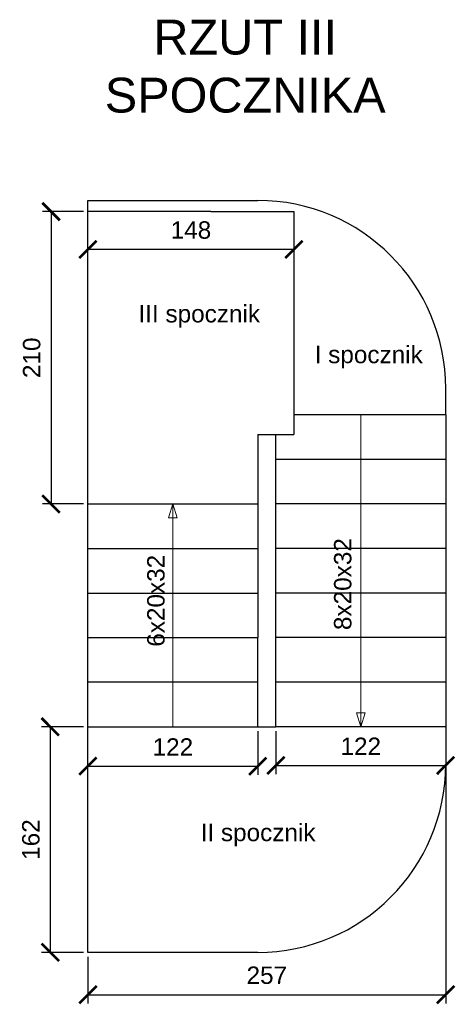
# Model space of a CAD drawing. Header units: metres. Extents: x 158874 to 185002, y -166493 to -154354.
# Tile 15 of 95: x 173380 to 173693, y -155371 to -154664. Entities that reach past the tile are written whole.
import ezdxf

# ---------------------------------------------------------------- set-up
doc = ezdxf.new("R2010")
doc.units = ezdxf.units.M
for name, color, linetype, lineweight in [('cienka25', 5, 'Continuous', 25), ('Wymiarowanie', 1, 'Continuous', 9), ('wymiarowanie9', 1, 'Continuous', 9)]:
    doc.layers.add(name, color=color, linetype=linetype, lineweight=lineweight)
doc.styles.add('Opisowy', font='arial.ttf')
doc.dimstyles.new('Kopia Opisowy', dxfattribs={"dimscale": 0, "dimtxt": 2.5, "dimasz": 2.5, "dimexe": 1.25, "dimexo": 0.625, "dimgap": 1.5, "dimtad": 1, "dimdec": 0, "dimtxsty": 'Opisowy', "dimblk": 'ARCHTICK', "dimcen": 2.5, "dimadec": 0, "dimazin": 0, "dimtfac": 1, "dimtdec": 0, "dimtmove": 0, "dimatfit": 3, "dimldrblk": 'NONE', "dimfxl": 1, "dimarcsym": 0})

# ---------------------------------------------------------------- blocks, each defined once
blk = doc.blocks.new('_ArchTick')
at = {"color": 0, "linetype": 'ByBlock', "const_width": 0.15}
blk.add_lwpolyline([(-0.5, -0.5), (0.5, 0.5)], dxfattribs=at)
blk = doc.blocks.new('*D340')
at = {"layer": 'Defpoints', "color": 0, "ltscale": 0.2, "transparency": 16777216}
for p in [(173576.93, -154817.64), (173428.93, -154829.1), (173428.93, -154833.12)]:
    blk.add_point(p, dxfattribs=at)
at = {"layer": 'wymiarowanie9', "color": 0, "lineweight": -2, "ltscale": 0.2, "transparency": 16777216}
for p, q in [((173576.93, -154820.76), (173576.93, -154835.35)), ((173428.93, -154829.99), (173428.93, -154822.85)), ((173576.93, -154829.1), (173428.93, -154829.1))]:
    blk.add_line(p, q, dxfattribs=at)
at = {"layer": 'wymiarowanie9', "color": 0, "lineweight": -2, "ltscale": 0.2, "transparency": 16777216, "xscale": 12.5, "yscale": 12.5, "zscale": 12.5, "rotation": 180}
blk.add_blockref('_ArchTick', (173428.93, -154829.1), dxfattribs=at)
at = {"layer": 'wymiarowanie9', "color": 0, "lineweight": -2, "ltscale": 0.2, "transparency": 16777216, "xscale": 12.5, "yscale": 12.5, "zscale": 12.5}
blk.add_blockref('_ArchTick', (173576.93, -154829.1), dxfattribs=at)
at = {"layer": 'wymiarowanie9', "color": 0, "ltscale": 0.2, "transparency": 16777216, "insert": (173502.93, -154815.22), "char_height": 12.5, "attachment_point": 5, "style": 'Opisowy'}
blk.add_mtext('148', dxfattribs=at)
blk = doc.blocks.new('_None')
blk = doc.blocks.new('*D341')
at = {"layer": 'Defpoints', "color": 0, "ltscale": 0.2, "transparency": 16777216}
for p in [(173428.93, -154801.89), (173402.43, -155011.89), (173428.93, -155011.89)]:
    blk.add_point(p, dxfattribs=at)
at = {"layer": 'wymiarowanie9', "color": 0, "lineweight": -2, "ltscale": 0.2, "transparency": 16777216}
for p, q in [((173425.81, -154801.89), (173396.18, -154801.89)), ((173402.43, -154801.89), (173402.43, -155011.89)), ((173425.81, -155011.89), (173396.18, -155011.89))]:
    blk.add_line(p, q, dxfattribs=at)
at = {"layer": 'wymiarowanie9', "color": 0, "lineweight": -2, "ltscale": 0.2, "transparency": 16777216, "xscale": 12.5, "yscale": 12.5, "zscale": 12.5}
for p, rotation in [((173402.43, -154801.89), 90), ((173402.43, -155011.89), 270)]:
    blk.add_blockref('_ArchTick', p, dxfattribs=dict(at, rotation=rotation))
at = {"layer": 'wymiarowanie9', "color": 0, "ltscale": 0.2, "transparency": 16777216, "insert": (173388.55, -154906.89), "char_height": 12.5, "attachment_point": 5, "rotation": 90, "style": 'Opisowy'}
blk.add_mtext('210', dxfattribs=at)
blk = doc.blocks.new('*D342')
at = {"layer": 'Defpoints', "color": 0, "ltscale": 0.2, "transparency": 16777216}
for p in [(173428.93, -155171.89), (173401.85, -155333.89), (173428.93, -155333.89)]:
    blk.add_point(p, dxfattribs=at)
at = {"layer": 'wymiarowanie9', "color": 0, "lineweight": -2, "ltscale": 0.2, "transparency": 16777216}
for p, q in [((173425.81, -155171.89), (173395.6, -155171.89)), ((173401.85, -155171.89), (173401.85, -155333.89)), ((173425.81, -155333.89), (173395.6, -155333.89))]:
    blk.add_line(p, q, dxfattribs=at)
at = {"layer": 'wymiarowanie9', "color": 0, "lineweight": -2, "ltscale": 0.2, "transparency": 16777216, "xscale": 12.5, "yscale": 12.5, "zscale": 12.5}
for p, rotation in [((173401.85, -155171.89), 90), ((173401.85, -155333.89), 270)]:
    blk.add_blockref('_ArchTick', p, dxfattribs=dict(at, rotation=rotation))
at = {"layer": 'wymiarowanie9', "color": 0, "ltscale": 0.2, "transparency": 16777216, "insert": (173387.97, -155252.89), "char_height": 12.5, "attachment_point": 5, "rotation": 90, "style": 'Opisowy'}
blk.add_mtext('162', dxfattribs=at)
blk = doc.blocks.new('*D343')
at = {"layer": 'Defpoints', "color": 0, "ltscale": 0.2, "transparency": 16777216}
for p in [(173685.93, -155171.89), (173428.93, -155333.89), (173685.93, -155364.29)]:
    blk.add_point(p, dxfattribs=at)
at = {"layer": 'wymiarowanie9', "color": 0, "lineweight": -2, "ltscale": 0.2, "transparency": 16777216}
for p, q in [((173685.93, -155175.01), (173685.93, -155370.54)), ((173428.93, -155337.01), (173428.93, -155370.54)), ((173428.93, -155364.29), (173685.93, -155364.29))]:
    blk.add_line(p, q, dxfattribs=at)
at = {"layer": 'wymiarowanie9', "color": 0, "lineweight": -2, "ltscale": 0.2, "transparency": 16777216, "xscale": 12.5, "yscale": 12.5, "zscale": 12.5, "rotation": 180}
blk.add_blockref('_ArchTick', (173428.93, -155364.29), dxfattribs=at)
at = {"layer": 'wymiarowanie9', "color": 0, "lineweight": -2, "ltscale": 0.2, "transparency": 16777216, "xscale": 12.5, "yscale": 12.5, "zscale": 12.5}
blk.add_blockref('_ArchTick', (173685.93, -155364.29), dxfattribs=at)
at = {"layer": 'wymiarowanie9', "color": 0, "ltscale": 0.2, "transparency": 16777216, "insert": (173557.43, -155350.4), "char_height": 12.5, "attachment_point": 5, "style": 'Opisowy'}
blk.add_mtext('257', dxfattribs=at)
blk = doc.blocks.new('*D344')
at = {"layer": 'Defpoints', "color": 0, "ltscale": 0.2, "transparency": 16777216}
for p in [(173550.93, -155171.89), (173428.93, -155203.05), (173550.93, -155200.19)]:
    blk.add_point(p, dxfattribs=at)
at = {"layer": 'wymiarowanie9', "color": 0, "lineweight": -2, "ltscale": 0.2, "transparency": 16777216}
for p, q in [((173550.93, -155175.01), (173550.93, -155206.44)), ((173428.93, -155199.92), (173428.93, -155193.94)), ((173428.93, -155200.19), (173550.93, -155200.19))]:
    blk.add_line(p, q, dxfattribs=at)
at = {"layer": 'wymiarowanie9', "color": 0, "lineweight": -2, "ltscale": 0.2, "transparency": 16777216, "xscale": 12.5, "yscale": 12.5, "zscale": 12.5, "rotation": 180}
blk.add_blockref('_ArchTick', (173428.93, -155200.19), dxfattribs=at)
at = {"layer": 'wymiarowanie9', "color": 0, "lineweight": -2, "ltscale": 0.2, "transparency": 16777216, "xscale": 12.5, "yscale": 12.5, "zscale": 12.5}
blk.add_blockref('_ArchTick', (173550.93, -155200.19), dxfattribs=at)
at = {"layer": 'wymiarowanie9', "color": 0, "ltscale": 0.2, "transparency": 16777216, "insert": (173489.93, -155186.41), "char_height": 12.5, "attachment_point": 5, "style": 'Opisowy'}
blk.add_mtext('122', dxfattribs=at)
blk = doc.blocks.new('*D345')
at = {"layer": 'Defpoints', "color": 0, "ltscale": 0.2, "transparency": 16777216}
for p in [(173563.93, -155171.89), (173685.93, -155171.89), (173685.93, -155199.67)]:
    blk.add_point(p, dxfattribs=at)
at = {"layer": 'wymiarowanie9', "color": 0, "lineweight": -2, "ltscale": 0.2, "transparency": 16777216}
for p, q in [((173563.93, -155175.01), (173563.93, -155205.92)), ((173685.93, -155175.01), (173685.93, -155205.92)), ((173563.93, -155199.67), (173685.93, -155199.67))]:
    blk.add_line(p, q, dxfattribs=at)
at = {"layer": 'wymiarowanie9', "color": 0, "lineweight": -2, "ltscale": 0.2, "transparency": 16777216, "xscale": 12.5, "yscale": 12.5, "zscale": 12.5, "rotation": 180}
blk.add_blockref('_ArchTick', (173563.93, -155199.67), dxfattribs=at)
at = {"layer": 'wymiarowanie9', "color": 0, "lineweight": -2, "ltscale": 0.2, "transparency": 16777216, "xscale": 12.5, "yscale": 12.5, "zscale": 12.5}
blk.add_blockref('_ArchTick', (173685.93, -155199.67), dxfattribs=at)
at = {"layer": 'wymiarowanie9', "color": 0, "ltscale": 0.2, "transparency": 16777216, "insert": (173624.93, -155185.89), "char_height": 12.5, "attachment_point": 5, "style": 'Opisowy'}
blk.add_mtext('122', dxfattribs=at)

msp = doc.modelspace()

# ---------------------------------------------------------------- linework, layer by layer
at = {"layer": 'cienka25', "color": 0, "ltscale": 0.2}
for p, q in [((173428.93, -154793.89), (173550.93, -154793.89)), ((173428.93, -154801.89), (173428.93, -154793.89)), ((173428.93, -154947.89), (173428.93, -154801.89)), ((173517.1, -154801.89), (173428.93, -154801.89)), ((173517.1, -154801.89), (173576.93, -154801.89)), ((173576.93, -154801.89), (173576.93, -154961.89)), ((173685.93, -154947.89), (173685.93, -154928.36)), ((173428.93, -154979.89), (173428.93, -154947.89)), ((173685.93, -154947.89), (173576.93, -154947.89)), ((173685.93, -154947.89), (173685.93, -154979.89)), ((173550.93, -154961.89), (173550.93, -154979.89)), ((173550.93, -154961.89), (173576.93, -154961.89)), ((173563.93, -154979.89), (173563.93, -154961.89)), ((173428.93, -155011.89), (173428.93, -154979.89)), ((173550.93, -154979.89), (173550.93, -155011.89)), ((173563.93, -155011.89), (173563.93, -154979.89)), ((173685.93, -154979.89), (173563.93, -154979.89)), ((173685.93, -154979.89), (173685.93, -155011.89)), ((173428.93, -155043.89), (173428.93, -155011.89)), ((173428.93, -155011.89), (173550.93, -155011.89)), ((173550.93, -155011.89), (173550.93, -155043.89)), ((173685.93, -155011.89), (173563.93, -155011.89)), ((173563.93, -155043.89), (173563.93, -155011.89)), ((173685.93, -155011.89), (173685.93, -155043.89)), ((173428.93, -155075.89), (173428.93, -155043.89)), ((173428.93, -155043.89), (173550.93, -155043.89)), ((173550.93, -155043.89), (173550.93, -155075.89)), ((173685.93, -155043.89), (173563.93, -155043.89)), ((173563.93, -155075.89), (173563.93, -155043.89)), ((173685.93, -155043.89), (173685.93, -155075.89)), ((173428.93, -155107.89), (173428.93, -155075.89)), ((173428.93, -155075.89), (173550.93, -155075.89)), ((173550.93, -155075.89), (173550.93, -155107.89)), ((173685.93, -155075.89), (173563.93, -155075.89)), ((173563.93, -155107.89), (173563.93, -155075.89)), ((173685.93, -155075.89), (173685.93, -155107.89)), ((173428.93, -155107.89), (173550.93, -155107.89)), ((173428.93, -155139.89), (173428.93, -155107.89)), ((173550.93, -155139.89), (173550.93, -155107.89)), ((173685.93, -155107.89), (173563.93, -155107.89)), ((173563.93, -155139.89), (173563.93, -155107.89)), ((173685.93, -155107.89), (173685.93, -155139.89)), ((173550.93, -155139.89), (173428.93, -155139.89)), ((173428.93, -155171.89), (173428.93, -155139.89)), ((173550.93, -155171.89), (173550.93, -155139.89)), ((173685.93, -155139.89), (173563.93, -155139.89)), ((173563.93, -155171.89), (173563.93, -155139.89)), ((173685.93, -155139.89), (173685.93, -155171.89)), ((173428.93, -155333.89), (173428.93, -155171.89)), ((173428.93, -155171.89), (173563.93, -155171.89)), ((173685.93, -155171.89), (173563.93, -155171.89)), ((173685.93, -155171.89), (173685.93, -155198.89)), ((173550.93, -155333.89), (173428.93, -155333.89))]:
    msp.add_line(p, q, dxfattribs=at)
for centre, start, end in [((173550.93, -154928.89), 0, 90), ((173550.93, -155198.89), 270, 0)]:
    msp.add_arc(centre, 135, start, end, dxfattribs=at)
at = {"layer": 'wymiarowanie9', "color": 251, "ltscale": 0.2, "true_color": 0x636466}
for p, q in [((173624.93, -154947.89), (173624.93, -155171.89)), ((173489.93, -155011.89), (173486.78, -155021.81)), ((173489.93, -155011.89), (173489.93, -155171.89)), ((173489.93, -155011.89), (173493.09, -155021.81)), ((173486.78, -155021.81), (173489.93, -155021.81)), ((173493.09, -155021.81), (173489.93, -155021.81)), ((173624.93, -155171.89), (173621.78, -155161.97)), ((173621.78, -155161.97), (173624.93, -155161.97)), ((173624.93, -155171.89), (173628.09, -155161.97)), ((173628.09, -155161.97), (173624.93, -155161.97))]:
    msp.add_line(p, q, dxfattribs=at)

# ---------------------------------------------------------------- texts
at = {"layer": 'Wymiarowanie', "color": 0, "insert": (173401.07, -154664.09), "char_height": 25, "attachment_point": 1, "style": 'Opisowy'}
msp.add_mtext_dynamic_manual_height_columns('\\A1;\\pxqc;RZUT III SPOCZNIKA', width=281.665, gutter_width=20, heights=[0], dxfattribs=at)
at = {"layer": 'Wymiarowanie', "color": 251, "true_color": 0x636466, "char_height": 12.5, "attachment_point": 7, "style": 'Opisowy'}
for s, width, insert in [('\\A1;\\pxt5;III spocznik', 93.3081, (173465.21, -154885.27)), ('\\A1;I spocznik', 80.5322, (173591.82, -154914.56)), ('\\A1;II spocznik', 89.6856, (173509.9, -155257.82))]:
    msp.add_mtext_dynamic_manual_height_columns(s, width=width, gutter_width=20, heights=[0], dxfattribs=dict(at, insert=insert))
at = {"layer": 'Wymiarowanie', "color": 251, "true_color": 0x636466, "char_height": 12.5, "attachment_point": 7, "rotation": 90, "style": 'Opisowy'}
for s, insert in [('\\A1;8x20x32', (173618.36, -155102.43)), ('\\A1;6x20x32', (173484.15, -155114.41))]:
    msp.add_mtext_dynamic_manual_height_columns(s, width=80.5322, gutter_width=20, heights=[0], dxfattribs=dict(at, insert=insert))

# ---------------------------------------------------------------- dimensions: what is measured, and where the dimension line sits
at = {"layer": 'wymiarowanie9', "color": 251, "ltscale": 0.2, "true_color": 0x636466}
for base, p1, p2, picture, middle in [((173402.43, -155011.89), (173428.93, -154801.89), (173428.93, -155011.89), '*D341', (173388.55, -154906.89)), ((173401.85, -155333.89), (173428.93, -155171.89), (173428.93, -155333.89), '*D342', (173387.97, -155252.89))]:
    dim = msp.add_linear_dim(base=base, p1=p1, p2=p2, angle=90, dimstyle='Kopia Opisowy', dxfattribs=at)
    dim.commit()
    dim.dimension.update_dxf_attribs({"geometry": picture, "text_midpoint": middle})
for base, p1, p2, picture, middle in [((173428.93, -154829.1), (173576.93, -154817.64), (173428.93, -154833.12), '*D340', (173502.93, -154815.22)), ((173685.93, -155364.29), (173428.93, -155333.89), (173685.93, -155171.89), '*D343', (173557.43, -155350.4)), ((173550.93, -155200.19), (173428.93, -155203.05), (173550.93, -155171.89), '*D344', (173489.93, -155186.41)), ((173685.93, -155199.67), (173563.93, -155171.89), (173685.93, -155171.89), '*D345', (173624.93, -155185.89))]:
    dim = msp.add_linear_dim(base=base, p1=p1, p2=p2, dimstyle='Kopia Opisowy', dxfattribs=at)
    dim.commit()
    dim.dimension.update_dxf_attribs({"geometry": picture, "text_midpoint": middle})

doc.saveas('drawing.dxf')
